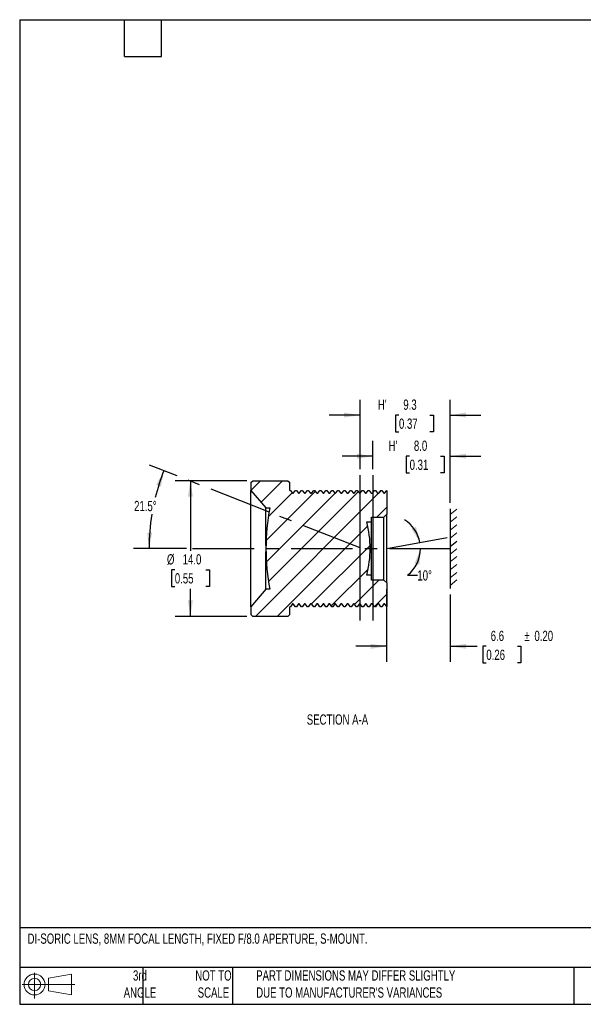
# Model space of a CAD drawing. Header units: millimetres. Extents: x 3 to 137, y 3 to 105.
# Tile 1 of 3: x 3 to 61, y 3 to 105. Entities that reach past the tile are written whole.
import ezdxf

# ---------------------------------------------------------------- set-up
doc = ezdxf.new("R2010")
doc.units = ezdxf.units.MM
doc.header["$LTSCALE"] = 0.5
doc.linetypes.add('CENTERX2', pattern=[20.32, 12.7, -2.54, 2.54, -2.54])
doc.layers.add('CENTER', color=40, linetype='CENTERX2')
doc.layers.add('DIMENSIONS', color=140, linetype='Continuous', lineweight=25)
doc.layers.add('TEXT', color=140, linetype='Continuous', lineweight=25)
doc.styles.add('SLDTEXTSTYLE0', font='TXT', dxfattribs={"width": 0.7})
doc.dimstyles.new('SLDDIMSTYLE1', dxfattribs={"dimtxt": 1.079004, "dimasz": 1.651, "dimexe": 0, "dimexo": 0.0625, "dimgap": 0.269751, "dimtad": 0, "dimtih": 1, "dimtoh": 1, "dimrnd": 1e-09, "dimzin": 4, "dimdsep": 46, "dimtxsty": 'SLDTEXTSTYLE0', "dimsah": 1, "dimcen": 0.09, "dimadec": 0, "dimazin": 1, "dimtfac": 1, "dimtmove": 0, "dimatfit": 0, "dimfxl": 0, "dimfrac": 2, "dimtolj": 1, "dimtzin": 12, "dimarcsym": 0})
doc.dimstyles.new('SLDDIMSTYLE2', dxfattribs={"dimtxt": 1.079004, "dimasz": 1.651, "dimexe": 0, "dimexo": 0.0625, "dimgap": 0.269751, "dimtad": 0, "dimtih": 1, "dimtoh": 1, "dimrnd": 1e-09, "dimzin": 4, "dimdsep": 46, "dimtxsty": 'SLDTEXTSTYLE0', "dimsah": 1, "dimcen": 0.09, "dimadec": 0, "dimazin": 1, "dimtfac": 1, "dimtofl": 0, "dimtmove": 0, "dimatfit": 3, "dimfxl": 0, "dimfrac": 2, "dimtolj": 1, "dimtzin": 12, "dimarcsym": 0})
doc.dimstyles.new('SLDDIMSTYLE4', dxfattribs={"dimtxt": 1.079004, "dimasz": 1.651, "dimexe": 0, "dimexo": 0.0625, "dimgap": 0.269751, "dimtad": 0, "dimtih": 1, "dimtoh": 1, "dimrnd": 1e-09, "dimzin": 12, "dimdsep": 46, "dimtxsty": 'SLDTEXTSTYLE0', "dimsah": 1, "dimcen": 0.09, "dimadec": 0, "dimazin": 3, "dimtfac": 1, "dimtmove": 0, "dimatfit": 0, "dimfxl": 0, "dimfrac": 2, "dimtolj": 1, "dimtzin": 12, "dimarcsym": 0})
doc.dimstyles.new('SLDDIMSTYLE5', dxfattribs={"dimtxt": 1.079004, "dimasz": 1.651, "dimexe": 0, "dimexo": 0.0625, "dimgap": 0.269751, "dimtad": 0, "dimtih": 1, "dimtoh": 1, "dimdec": 4, "dimlfac": 0.5, "dimzin": 12, "dimdsep": 46, "dimtxsty": 'SLDTEXTSTYLE0', "dimsah": 1, "dimcen": 0.09, "dimadec": 0, "dimazin": 3, "dimtfac": 1, "dimtdec": 0, "dimtofl": 0, "dimtmove": 0, "dimatfit": 3, "dimfxl": 0, "dimfrac": 2, "dimtolj": 1, "dimtzin": 12, "dimarcsym": 0})
doc.dimstyles.new('SLDDIMSTYLE6', dxfattribs={"dimtxt": 1.079004, "dimasz": 1.651, "dimexe": 0, "dimexo": 0.0625, "dimgap": 0.269751, "dimtad": 0, "dimtih": 1, "dimtoh": 1, "dimdec": 4, "dimlfac": 0.5, "dimzin": 12, "dimdsep": 46, "dimtxsty": 'SLDTEXTSTYLE0', "dimsah": 1, "dimcen": 0.09, "dimadec": 0, "dimazin": 3, "dimtfac": 1, "dimtdec": 0, "dimtofl": 0, "dimtmove": 0, "dimatfit": 3, "dimfxl": 0, "dimfrac": 2, "dimtolj": 1, "dimtzin": 12, "dimarcsym": 0})

# ---------------------------------------------------------------- blocks, each defined once
blk = doc.blocks.new('Block11')
at = {"color": 7, "linetype": 'Continuous', "lineweight": 18}
for p, q in [((1.29, 2.66), (1.29, 0)), ((2.74, 2.08), (5.09, 2.52)), ((2.74, 0.8), (2.74, 2.08)), ((5.09, 2.52), (5.09, 0.37)), ((0, 1.44), (5.44, 1.44)), ((2.74, 0.8), (5.09, 0.37))]:
    blk.add_line(p, q, dxfattribs=at)
for radius in [1.08, 0.643]:
    blk.add_circle((1.29, 1.44), radius, dxfattribs=at)
blk = doc.blocks.new('Block12')
at = {"color": 7, "linetype": 'Continuous'}
blk.add_blockref('Block11', (0, 0), dxfattribs=at)
blk = doc.blocks.new('_D_4')
at = {"layer": 'DIMENSIONS'}
for p, q in [((41.01, 46.02), (41.01, 38.53)), ((47.56, 45.46), (47.56, 38.53)), ((41.01, 40.12), (37.84, 40.12)), ((47.56, 40.12), (50.33, 40.12)), ((51.29, 40.12), (50.93, 40.12)), ((50.93, 40.12), (50.93, 38.4)), ((54.5, 40.12), (54.86, 40.12)), ((54.86, 40.12), (54.86, 38.4)), ((50.93, 38.4), (51.29, 38.4)), ((54.86, 38.4), (54.5, 38.4))]:
    blk.add_line(p, q, dxfattribs=at)
for points in [[(41.01, 40.12), (39.36, 40.37), (39.36, 39.86)], [(47.56, 40.12), (49.21, 39.86), (49.21, 40.37)]]:
    blk.add_solid(points, dxfattribs=at)
at = {"layer": 'DIMENSIONS', "char_height": 1.058, "attachment_point": 1, "style": 'SLDTEXTSTYLE0'}
for s, insert in [('6.6', (51.74, 41.72)), ('%%p', (55.22, 41.72)), ('0.20', (56.25, 41.72)), ('0.26', (51.29, 39.77))]:
    blk.add_mtext(s, dxfattribs=dict(at, insert=insert))
blk = doc.blocks.new('_D_5')
at = {"layer": 'DIMENSIONS'}
for p, q in [((39.6, 58.4), (39.6, 61.32)), ((47.56, 54.93), (47.56, 61.32)), ((39.6, 59.73), (36.43, 59.73)), ((43.38, 59.73), (43.01, 59.73)), ((43.01, 59.73), (43.01, 58.02)), ((46.58, 59.73), (46.94, 59.73)), ((46.94, 59.73), (46.94, 58.02)), ((47.56, 59.73), (50.74, 59.73)), ((43.01, 58.02), (43.38, 58.02)), ((46.94, 58.02), (46.58, 58.02))]:
    blk.add_line(p, q, dxfattribs=at)
for points in [[(39.6, 59.73), (37.95, 59.99), (37.95, 59.48)], [(47.56, 59.73), (49.21, 59.48), (49.21, 59.99)]]:
    blk.add_solid(points, dxfattribs=at)
at = {"layer": 'DIMENSIONS', "char_height": 1.058, "attachment_point": 1, "style": 'SLDTEXTSTYLE0'}
for s, insert in [("H'", (41.21, 61.34)), ('8.0', (43.82, 61.34)), ('0.31', (43.38, 59.38))]:
    blk.add_mtext(s, dxfattribs=dict(at, insert=insert))
blk = doc.blocks.new('_D_6')
at = {"layer": 'DIMENSIONS'}
for p, q in [((38.27, 58.4), (38.27, 65.56)), ((47.56, 54.93), (47.56, 65.56)), ((38.27, 63.97), (35.1, 63.97)), ((42.28, 63.97), (41.92, 63.97)), ((41.92, 63.97), (41.92, 62.26)), ((45.48, 63.97), (45.85, 63.97)), ((45.85, 63.97), (45.85, 62.26)), ((47.56, 63.97), (50.74, 63.97)), ((41.92, 62.26), (42.28, 62.26)), ((45.85, 62.26), (45.48, 62.26))]:
    blk.add_line(p, q, dxfattribs=at)
for points in [[(38.27, 63.97), (36.62, 64.23), (36.62, 63.72)], [(47.56, 63.97), (49.21, 63.72), (49.21, 64.23)]]:
    blk.add_solid(points, dxfattribs=at)
at = {"layer": 'DIMENSIONS', "char_height": 1.058, "attachment_point": 1, "style": 'SLDTEXTSTYLE0'}
for s, insert in [("H'", (40.11, 65.58)), ('9.3', (42.73, 65.58)), ('0.37', (42.28, 63.62))]:
    blk.add_mtext(s, dxfattribs=dict(at, insert=insert))
blk = doc.blocks.new('_D_7')
at = {"layer": 'DIMENSIONS'}
for p, q in [((19.41, 57.7), (16.56, 58.82)), ((20.36, 50.2), (14.92, 50.2))]:
    blk.add_line(p, q, dxfattribs=at)
for start, end in [(158.5, 166.1084), (170.684, 180)]:
    blk.add_arc((38.44, 50.2), 21.93, start, end, dxfattribs=at)
for points in [[(18.04, 58.24), (17.25, 56.77), (17.73, 56.6)], [(16.51, 50.2), (16.83, 51.84), (16.32, 51.86)]]:
    blk.add_solid(points, dxfattribs=at)
at = {"layer": 'DIMENSIONS', "insert": (14.97, 55.12), "char_height": 1.058, "attachment_point": 1, "style": 'SLDTEXTSTYLE0'}
blk.add_mtext('21.5°', dxfattribs=at)
blk = doc.blocks.new('_D_8')
at = {"layer": 'DIMENSIONS'}
blk.add_line((43.16, 47.45), (44.18, 47.45), dxfattribs=at)
for start, end in [(10.31, 58.268), (307.9867, 0)]:
    blk.add_arc((41.01, 50.2), 3.49, start, end, dxfattribs=at)
for points in [[(44.45, 50.83), (44.04, 52.45), (43.57, 52.25)], [(44.5, 50.2), (43.89, 48.65), (44.39, 48.54)]]:
    blk.add_solid(points, dxfattribs=at)
at = {"layer": 'DIMENSIONS', "insert": (44.18, 47.96), "char_height": 1.058, "attachment_point": 1, "style": 'SLDTEXTSTYLE0'}
blk.add_mtext('10°', dxfattribs=at)
blk = doc.blocks.new('_D_9')
at = {"layer": 'DIMENSIONS'}
for p, q in [((26.58, 57.2), (19.19, 57.2)), ((20.77, 57.2), (20.77, 49.97)), ((19.17, 48.01), (18.81, 48.01)), ((18.81, 48.01), (18.81, 46.3)), ((22.38, 48.01), (22.74, 48.01)), ((22.74, 48.01), (22.74, 46.3)), ((18.81, 46.3), (19.17, 46.3)), ((20.77, 43.2), (20.77, 46.05)), ((22.74, 46.3), (22.38, 46.3)), ((26.58, 43.2), (19.19, 43.2))]:
    blk.add_line(p, q, dxfattribs=at)
for points in [[(20.77, 57.2), (20.52, 55.55), (21.03, 55.55)], [(20.77, 43.2), (21.03, 44.85), (20.52, 44.85)]]:
    blk.add_solid(points, dxfattribs=at)
at = {"layer": 'DIMENSIONS', "char_height": 1.058, "attachment_point": 1, "style": 'SLDTEXTSTYLE0'}
for s, insert in [('%%c', (18.36, 49.62)), ('14.0', (19.98, 49.62)), ('0.55', (19.17, 47.66))]:
    blk.add_mtext(s, dxfattribs=dict(at, insert=insert))

msp = doc.modelspace()

# ---------------------------------------------------------------- hatches: boundary and pattern name
at = {"layer": 'DIMENSIONS', "linetype": 'Continuous', "lineweight": 18}
h = msp.add_hatch(dxfattribs=at)
h.set_pattern_fill('ANSI31', color=256, scale=0.5, style=0)
edge = h.paths.add_edge_path(flags=0)
edge.add_arc((28.32882, 50.20371), 10.9848, 345.5020164, 360)
edge.add_arc((28.32882, 50.20371), 10.9848, 0, 14.4979836)
edge.add_line((38.96383, 52.95371), (39.46383, 52.95371))
edge.add_line((39.46383, 52.95371), (39.46383, 53.45371))
edge.add_line((39.46383, 53.45371), (40.71383, 53.45371))
edge.add_line((40.71383, 53.45371), (41.01383, 53.75371))
edge.add_line((41.01383, 53.75371), (41.01383, 56.18705))
edge.add_line((41.01383, 56.18705), (40.80133, 55.90371))
edge.add_line((40.80133, 55.90371), (40.72633, 55.90371))
edge.add_line((40.72633, 55.90371), (40.50133, 56.20371))
edge.add_line((40.50133, 56.20371), (40.41383, 56.20371))
edge.add_line((40.41383, 56.20371), (40.18883, 55.90371))
edge.add_line((40.18883, 55.90371), (40.07633, 55.90371))
edge.add_line((40.07633, 55.90371), (39.85133, 56.20371))
edge.add_line((39.85133, 56.20371), (39.76383, 56.20371))
edge.add_line((39.76383, 56.20371), (39.53883, 55.90371))
edge.add_line((39.53883, 55.90371), (39.42633, 55.90371))
edge.add_line((39.42633, 55.90371), (39.20133, 56.20371))
edge.add_line((39.20133, 56.20371), (39.11383, 56.20371))
edge.add_line((39.11383, 56.20371), (38.88883, 55.90371))
edge.add_line((38.88883, 55.90371), (38.81383, 55.90371))
edge.add_line((38.81383, 55.90371), (38.58883, 56.20371))
edge.add_line((38.58883, 56.20371), (38.50133, 56.20371))
edge.add_line((38.50133, 56.20371), (38.27633, 55.90371))
edge.add_line((38.27633, 55.90371), (38.20133, 55.90371))
edge.add_line((38.20133, 55.90371), (37.97633, 56.20371))
edge.add_line((37.97633, 56.20371), (37.88883, 56.20371))
edge.add_line((37.88883, 56.20371), (37.66383, 55.90371))
edge.add_line((37.66383, 55.90371), (37.58883, 55.90371))
edge.add_line((37.58883, 55.90371), (37.36383, 56.20371))
edge.add_line((37.36383, 56.20371), (37.27633, 56.20371))
edge.add_line((37.27633, 56.20371), (37.05133, 55.90371))
edge.add_line((37.05133, 55.90371), (36.93883, 55.90371))
edge.add_line((36.93883, 55.90371), (36.71383, 56.20371))
edge.add_line((36.71383, 56.20371), (36.62633, 56.20371))
edge.add_line((36.62633, 56.20371), (36.40133, 55.90371))
edge.add_line((36.40133, 55.90371), (36.28883, 55.90371))
edge.add_line((36.28883, 55.90371), (36.06383, 56.20371))
edge.add_line((36.06383, 56.20371), (35.97633, 56.20371))
edge.add_line((35.97633, 56.20371), (35.75133, 55.90371))
edge.add_line((35.75133, 55.90371), (35.67633, 55.90371))
edge.add_line((35.67633, 55.90371), (35.45133, 56.20371))
edge.add_line((35.45133, 56.20371), (35.36383, 56.20371))
edge.add_line((35.36383, 56.20371), (35.13883, 55.90371))
edge.add_line((35.13883, 55.90371), (35.06383, 55.90371))
edge.add_line((35.06383, 55.90371), (34.83883, 56.20371))
edge.add_line((34.83883, 56.20371), (34.75133, 56.20371))
edge.add_line((34.75133, 56.20371), (34.52633, 55.90371))
edge.add_line((34.52633, 55.90371), (34.45133, 55.90371))
edge.add_line((34.45133, 55.90371), (34.22633, 56.20371))
edge.add_line((34.22633, 56.20371), (34.13883, 56.20371))
edge.add_line((34.13883, 56.20371), (33.91383, 55.90371))
edge.add_line((33.91383, 55.90371), (33.80133, 55.90371))
edge.add_line((33.80133, 55.90371), (33.57633, 56.20371))
edge.add_line((33.57633, 56.20371), (33.48883, 56.20371))
edge.add_line((33.48883, 56.20371), (33.26383, 55.90371))
edge.add_line((33.26383, 55.90371), (33.15133, 55.90371))
edge.add_line((33.15133, 55.90371), (32.92633, 56.20371))
edge.add_line((32.92633, 56.20371), (32.83883, 56.20371))
edge.add_line((32.83883, 56.20371), (32.61383, 55.90371))
edge.add_line((32.61383, 55.90371), (32.53883, 55.90371))
edge.add_line((32.53883, 55.90371), (32.31383, 56.20371))
edge.add_line((32.31383, 56.20371), (32.22633, 56.20371))
edge.add_line((32.22633, 56.20371), (32.00133, 55.90371))
edge.add_line((32.00133, 55.90371), (31.92633, 55.90371))
edge.add_line((31.92633, 55.90371), (31.70133, 56.20371))
edge.add_line((31.70133, 56.20371), (31.61383, 56.20371))
edge.add_line((31.61383, 56.20371), (31.38883, 55.90371))
edge.add_line((31.38883, 55.90371), (31.31383, 55.90371))
edge.add_line((31.31383, 55.90371), (31.08883, 56.20371))
edge.add_line((31.08883, 56.20371), (31.0188, 56.20371))
edge.add_line((31.0188, 56.20371), (31.0188, 57.00371))
edge.add_line((31.0188, 57.00371), (30.8188, 57.20371))
edge.add_line((30.8188, 57.20371), (27.2188, 57.20371))
edge.add_line((27.2188, 57.20371), (27.0188, 57.00371))
edge.add_line((27.0188, 57.00371), (27.0188, 56.20371))
edge.add_line((27.0188, 56.20371), (28.5688, 54.40371))
edge.add_line((28.5688, 54.40371), (28.9688, 54.40371))
edge.add_arc((50.70678, 50.20371), 22.14, 169.0646122, 180)
edge.add_arc((50.70678, 50.20371), 22.14, 180, 190.9353878)
edge.add_line((28.9688, 46.00371), (28.5688, 46.00371))
edge.add_line((28.5688, 46.00371), (27.0188, 44.20371))
edge.add_line((27.0188, 44.20371), (27.0188, 43.40371))
edge.add_line((27.0188, 43.40371), (27.2188, 43.20371))
edge.add_line((27.2188, 43.20371), (30.8188, 43.20371))
edge.add_line((30.8188, 43.20371), (31.0188, 43.40371))
edge.add_line((31.0188, 43.40371), (31.0188, 44.20371))
edge.add_line((31.0188, 44.20371), (31.08883, 44.20371))
edge.add_line((31.08883, 44.20371), (31.31383, 44.50371))
edge.add_line((31.31383, 44.50371), (31.38883, 44.50371))
edge.add_line((31.38883, 44.50371), (31.61383, 44.20371))
edge.add_line((31.61383, 44.20371), (31.70133, 44.20371))
edge.add_line((31.70133, 44.20371), (31.92633, 44.50371))
edge.add_line((31.92633, 44.50371), (32.00133, 44.50371))
edge.add_line((32.00133, 44.50371), (32.22633, 44.20371))
edge.add_line((32.22633, 44.20371), (32.31383, 44.20371))
edge.add_line((32.31383, 44.20371), (32.53883, 44.50371))
edge.add_line((32.53883, 44.50371), (32.61383, 44.50371))
edge.add_line((32.61383, 44.50371), (32.83883, 44.20371))
edge.add_line((32.83883, 44.20371), (32.92633, 44.20371))
edge.add_line((32.92633, 44.20371), (33.15133, 44.50371))
edge.add_line((33.15133, 44.50371), (33.26383, 44.50371))
edge.add_line((33.26383, 44.50371), (33.48883, 44.20371))
edge.add_line((33.48883, 44.20371), (33.57633, 44.20371))
edge.add_line((33.57633, 44.20371), (33.80133, 44.50371))
edge.add_line((33.80133, 44.50371), (33.91383, 44.50371))
edge.add_line((33.91383, 44.50371), (34.13883, 44.20371))
edge.add_line((34.13883, 44.20371), (34.22633, 44.20371))
edge.add_line((34.22633, 44.20371), (34.45133, 44.50371))
edge.add_line((34.45133, 44.50371), (34.52633, 44.50371))
edge.add_line((34.52633, 44.50371), (34.75133, 44.20371))
edge.add_line((34.75133, 44.20371), (34.83883, 44.20371))
edge.add_line((34.83883, 44.20371), (35.06383, 44.50371))
edge.add_line((35.06383, 44.50371), (35.13883, 44.50371))
edge.add_line((35.13883, 44.50371), (35.36383, 44.20371))
edge.add_line((35.36383, 44.20371), (35.45133, 44.20371))
edge.add_line((35.45133, 44.20371), (35.67633, 44.50371))
edge.add_line((35.67633, 44.50371), (35.75133, 44.50371))
edge.add_line((35.75133, 44.50371), (35.97633, 44.20371))
edge.add_line((35.97633, 44.20371), (36.06383, 44.20371))
edge.add_line((36.06383, 44.20371), (36.28883, 44.50371))
edge.add_line((36.28883, 44.50371), (36.40133, 44.50371))
edge.add_line((36.40133, 44.50371), (36.62633, 44.20371))
edge.add_line((36.62633, 44.20371), (36.71383, 44.20371))
edge.add_line((36.71383, 44.20371), (36.93883, 44.50371))
edge.add_line((36.93883, 44.50371), (37.05133, 44.50371))
edge.add_line((37.05133, 44.50371), (37.27633, 44.20371))
edge.add_line((37.27633, 44.20371), (37.36383, 44.20371))
edge.add_line((37.36383, 44.20371), (37.58883, 44.50371))
edge.add_line((37.58883, 44.50371), (37.66383, 44.50371))
edge.add_line((37.66383, 44.50371), (37.88883, 44.20371))
edge.add_line((37.88883, 44.20371), (37.97633, 44.20371))
edge.add_line((37.97633, 44.20371), (38.20133, 44.50371))
edge.add_line((38.20133, 44.50371), (38.27633, 44.50371))
edge.add_line((38.27633, 44.50371), (38.50133, 44.20371))
edge.add_line((38.50133, 44.20371), (38.58883, 44.20371))
edge.add_line((38.58883, 44.20371), (38.81383, 44.50371))
edge.add_line((38.81383, 44.50371), (38.88883, 44.50371))
edge.add_line((38.88883, 44.50371), (39.11383, 44.20371))
edge.add_line((39.11383, 44.20371), (39.20133, 44.20371))
edge.add_line((39.20133, 44.20371), (39.42633, 44.50371))
edge.add_line((39.42633, 44.50371), (39.53883, 44.50371))
edge.add_line((39.53883, 44.50371), (39.76383, 44.20371))
edge.add_line((39.76383, 44.20371), (39.85133, 44.20371))
edge.add_line((39.85133, 44.20371), (40.07633, 44.50371))
edge.add_line((40.07633, 44.50371), (40.18883, 44.50371))
edge.add_line((40.18883, 44.50371), (40.41383, 44.20371))
edge.add_line((40.41383, 44.20371), (40.50133, 44.20371))
edge.add_line((40.50133, 44.20371), (40.72633, 44.50371))
edge.add_line((40.72633, 44.50371), (40.80133, 44.50371))
edge.add_line((40.80133, 44.50371), (41.01383, 44.22038))
edge.add_line((41.01383, 44.22038), (41.01383, 46.65371))
edge.add_line((41.01383, 46.65371), (40.71383, 46.95371))
edge.add_line((40.71383, 46.95371), (39.46383, 46.95371))
edge.add_line((39.46383, 46.95371), (39.46383, 47.45371))
edge.add_line((39.46383, 47.45371), (38.96383, 47.45371))

# ---------------------------------------------------------------- linework, layer by layer
for p, q in [((27.0188, 57.00371), (27.2188, 57.20371)), ((27.0188, 57.00371), (27.0188, 56.20371)), ((27.2188, 57.20371), (30.8188, 57.20371)), ((30.8188, 57.20371), (31.0188, 57.00371)), ((31.0188, 56.20371), (31.0188, 57.00371)), ((27.0188, 56.20371), (28.5688, 54.40371)), ((27.0188, 44.20371), (27.0188, 56.20371)), ((31.0188, 56.20371), (31.08883, 56.20371)), ((31.08883, 56.20371), (31.31383, 55.90371)), ((31.31383, 55.90371), (31.38883, 55.90371)), ((31.38883, 55.90371), (31.61383, 56.20371)), ((31.61383, 56.20371), (31.70133, 56.20371)), ((31.70133, 56.20371), (31.92633, 55.90371)), ((31.92633, 55.90371), (32.00133, 55.90371)), ((32.00133, 55.90371), (32.22633, 56.20371)), ((32.22633, 56.20371), (32.31383, 56.20371)), ((32.31383, 56.20371), (32.53883, 55.90371)), ((32.53883, 55.90371), (32.61383, 55.90371)), ((32.61383, 55.90371), (32.83883, 56.20371)), ((32.83883, 56.20371), (32.92633, 56.20371)), ((32.92633, 56.20371), (33.15133, 55.90371)), ((33.15133, 55.90371), (33.26383, 55.90371)), ((33.26383, 55.90371), (33.48883, 56.20371)), ((33.48883, 56.20371), (33.57633, 56.20371)), ((33.57633, 56.20371), (33.80133, 55.90371)), ((33.80133, 55.90371), (33.91383, 55.90371)), ((33.91383, 55.90371), (34.13883, 56.20371)), ((34.13883, 56.20371), (34.22633, 56.20371)), ((34.22633, 56.20371), (34.45133, 55.90371)), ((34.45133, 55.90371), (34.52633, 55.90371)), ((34.52633, 55.90371), (34.75133, 56.20371)), ((34.75133, 56.20371), (34.83883, 56.20371)), ((34.83883, 56.20371), (35.06383, 55.90371)), ((35.06383, 55.90371), (35.13883, 55.90371)), ((35.13883, 55.90371), (35.36383, 56.20371)), ((35.36383, 56.20371), (35.45133, 56.20371)), ((35.45133, 56.20371), (35.67633, 55.90371)), ((35.67633, 55.90371), (35.75133, 55.90371)), ((35.75133, 55.90371), (35.97633, 56.20371)), ((35.97633, 56.20371), (36.06383, 56.20371)), ((36.06383, 56.20371), (36.28883, 55.90371)), ((36.28883, 55.90371), (36.40133, 55.90371)), ((36.40133, 55.90371), (36.62633, 56.20371)), ((36.62633, 56.20371), (36.71383, 56.20371)), ((36.71383, 56.20371), (36.93883, 55.90371)), ((36.93883, 55.90371), (37.05133, 55.90371)), ((37.05133, 55.90371), (37.27633, 56.20371)), ((37.27633, 56.20371), (37.36383, 56.20371)), ((37.36383, 56.20371), (37.58883, 55.90371)), ((37.58883, 55.90371), (37.66383, 55.90371)), ((37.66383, 55.90371), (37.88883, 56.20371)), ((37.88883, 56.20371), (37.97633, 56.20371)), ((37.97633, 56.20371), (38.20133, 55.90371)), ((38.20133, 55.90371), (38.27633, 55.90371)), ((38.27633, 55.90371), (38.50133, 56.20371)), ((38.50133, 56.20371), (38.58883, 56.20371)), ((38.58883, 56.20371), (38.81383, 55.90371)), ((38.81383, 55.90371), (38.88883, 55.90371)), ((38.88883, 55.90371), (39.11383, 56.20371)), ((39.11383, 56.20371), (39.20133, 56.20371)), ((39.20133, 56.20371), (39.42633, 55.90371)), ((39.42633, 55.90371), (39.53883, 55.90371)), ((39.53883, 55.90371), (39.76383, 56.20371)), ((39.76383, 56.20371), (39.85133, 56.20371)), ((39.85133, 56.20371), (40.07633, 55.90371)), ((40.07633, 55.90371), (40.18883, 55.90371)), ((40.18883, 55.90371), (40.41383, 56.20371)), ((40.41383, 56.20371), (40.50133, 56.20371)), ((40.50133, 56.20371), (40.72633, 55.90371)), ((40.72633, 55.90371), (40.80133, 55.90371)), ((40.80133, 55.90371), (41.01383, 56.18705)), ((41.01383, 56.18705), (41.01383, 53.75371)), ((28.5688, 54.40371), (28.9688, 54.40371)), ((28.5688, 50.50308), (28.5688, 54.40371)), ((38.96383, 52.95371), (39.46383, 52.95371)), ((39.46383, 53.45371), (40.71383, 53.45371)), ((39.46383, 52.95371), (39.46383, 53.45371)), ((39.46383, 47.45371), (39.46383, 52.95371)), ((40.71383, 53.45371), (41.01383, 53.75371)), ((40.71383, 46.95371), (40.71383, 53.45371)), ((41.01383, 46.65371), (41.01383, 53.75371)), ((28.5688, 46.00371), (28.5688, 49.90435)), ((39.46383, 47.45371), (38.96383, 47.45371)), ((39.46383, 46.95371), (39.46383, 47.45371)), ((40.71383, 46.95371), (39.46383, 46.95371)), ((41.01383, 46.65371), (40.71383, 46.95371)), ((28.5688, 46.00371), (27.0188, 44.20371)), ((28.9688, 46.00371), (28.5688, 46.00371)), ((41.01383, 46.65371), (41.01383, 44.22038)), ((27.0188, 44.20371), (27.0188, 43.40371)), ((31.08883, 44.20371), (31.0188, 44.20371)), ((31.0188, 43.40371), (31.0188, 44.20371)), ((31.31383, 44.50371), (31.08883, 44.20371)), ((31.38883, 44.50371), (31.31383, 44.50371)), ((31.61383, 44.20371), (31.38883, 44.50371)), ((31.70133, 44.20371), (31.61383, 44.20371)), ((31.92633, 44.50371), (31.70133, 44.20371)), ((32.00133, 44.50371), (31.92633, 44.50371)), ((32.22633, 44.20371), (32.00133, 44.50371)), ((32.31383, 44.20371), (32.22633, 44.20371)), ((32.53883, 44.50371), (32.31383, 44.20371)), ((32.61383, 44.50371), (32.53883, 44.50371)), ((32.83883, 44.20371), (32.61383, 44.50371)), ((32.92633, 44.20371), (32.83883, 44.20371)), ((33.15133, 44.50371), (32.92633, 44.20371)), ((33.26383, 44.50371), (33.15133, 44.50371)), ((33.48883, 44.20371), (33.26383, 44.50371)), ((33.57633, 44.20371), (33.48883, 44.20371)), ((33.80133, 44.50371), (33.57633, 44.20371)), ((33.91383, 44.50371), (33.80133, 44.50371)), ((34.13883, 44.20371), (33.91383, 44.50371)), ((34.22633, 44.20371), (34.13883, 44.20371)), ((34.45133, 44.50371), (34.22633, 44.20371)), ((34.52633, 44.50371), (34.45133, 44.50371)), ((34.75133, 44.20371), (34.52633, 44.50371)), ((34.83883, 44.20371), (34.75133, 44.20371)), ((35.06383, 44.50371), (34.83883, 44.20371)), ((35.13883, 44.50371), (35.06383, 44.50371)), ((35.36383, 44.20371), (35.13883, 44.50371)), ((35.45133, 44.20371), (35.36383, 44.20371)), ((35.67633, 44.50371), (35.45133, 44.20371)), ((35.75133, 44.50371), (35.67633, 44.50371)), ((35.97633, 44.20371), (35.75133, 44.50371)), ((36.06383, 44.20371), (35.97633, 44.20371)), ((36.28883, 44.50371), (36.06383, 44.20371)), ((36.40133, 44.50371), (36.28883, 44.50371)), ((36.62633, 44.20371), (36.40133, 44.50371)), ((36.71383, 44.20371), (36.62633, 44.20371)), ((36.93883, 44.50371), (36.71383, 44.20371)), ((37.05133, 44.50371), (36.93883, 44.50371)), ((37.27633, 44.20371), (37.05133, 44.50371)), ((37.36383, 44.20371), (37.27633, 44.20371)), ((37.58883, 44.50371), (37.36383, 44.20371)), ((37.66383, 44.50371), (37.58883, 44.50371)), ((37.88883, 44.20371), (37.66383, 44.50371)), ((37.97633, 44.20371), (37.88883, 44.20371)), ((38.20133, 44.50371), (37.97633, 44.20371)), ((38.27633, 44.50371), (38.20133, 44.50371)), ((38.50133, 44.20371), (38.27633, 44.50371)), ((38.58883, 44.20371), (38.50133, 44.20371)), ((38.81383, 44.50371), (38.58883, 44.20371)), ((38.88883, 44.50371), (38.81383, 44.50371)), ((39.11383, 44.20371), (38.88883, 44.50371)), ((39.20133, 44.20371), (39.11383, 44.20371)), ((39.42633, 44.50371), (39.20133, 44.20371)), ((39.53883, 44.50371), (39.42633, 44.50371)), ((39.76383, 44.20371), (39.53883, 44.50371)), ((39.85133, 44.20371), (39.76383, 44.20371)), ((40.07633, 44.50371), (39.85133, 44.20371)), ((40.18883, 44.50371), (40.07633, 44.50371)), ((40.41383, 44.20371), (40.18883, 44.50371)), ((40.50133, 44.20371), (40.41383, 44.20371)), ((40.72633, 44.50371), (40.50133, 44.20371)), ((40.80133, 44.50371), (40.72633, 44.50371)), ((41.01383, 44.22038), (40.80133, 44.50371)), ((27.2188, 43.20371), (27.0188, 43.40371)), ((30.8188, 43.20371), (27.2188, 43.20371)), ((31.0188, 43.40371), (30.8188, 43.20371))]:
    msp.add_line(p, q)
at = {"color": 140, "linetype": 'Continuous', "lineweight": 18}
for p, q in [((47.56383, 53.721), (48.23916, 54.28007)), ((47.56383, 52.91967), (48.23916, 53.47874)), ((47.56383, 52.0997), (48.23916, 52.65877)), ((47.56383, 51.2611), (48.23916, 51.82017)), ((47.56383, 49.63095), (48.23916, 50.19002)), ((47.56383, 48.82962), (48.23916, 49.38869)), ((47.56383, 48.00965), (48.23916, 48.56872)), ((47.56383, 47.17105), (48.23916, 47.73012)), ((47.56383, 46.40699), (48.23916, 46.96606))]:
    msp.add_line(p, q, dxfattribs=at)
for centre, radius, start, end in [((50.70678, 50.20371), 22.14, 169.0646122, 180), ((28.32882, 50.20371), 10.9848, 0, 14.4979836), ((50.70678, 50.20371), 22.14, 180, 190.9353878), ((28.32882, 50.20371), 10.9848, 345.5020164, 0)]:
    msp.add_arc(centre, radius, start, end)
at = {"layer": 'CENTER'}
for p, q in [((38.27383, 50.26879), (20.00032, 57.46692)), ((41.01383, 50.20371), (47.56383, 51.39523)), ((20.99267, 50.20371), (47.56383, 50.20371))]:
    msp.add_line(p, q, dxfattribs=at)
at = {"layer": 'DIMENSIONS'}
for p, q in [((38.27383, 42.76807), (38.27383, 57.76951)), ((39.60383, 57.76951), (39.60383, 42.76807)), ((47.56383, 54.29376), (47.56383, 46.09706)), ((47.56383, 50.4052), (48.23916, 50.96426))]:
    msp.add_line(p, q, dxfattribs=at)
at = {"layer": 'TEXT'}
for p, q in [((3.175, 104.775), (136.525, 104.775)), ((3.175, 104.775), (3.175, 3.175)), ((13.97, 100.965), (13.97, 104.775)), ((17.78, 100.965), (17.78, 104.775)), ((13.97, 100.965), (17.78, 100.965)), ((136.525, 11.06305), (3.175, 11.06305)), ((136.525, 6.985), (3.175, 6.985)), ((15.875, 6.985), (15.875, 3.175)), ((25.10581, 6.985), (25.10581, 3.175)), ((60.32324, 6.985), (60.32324, 3.175)), ((3.175, 3.175), (136.525, 3.175))]:
    msp.add_line(p, q, dxfattribs=at)

# ---------------------------------------------------------------- block references
msp.add_blockref('Block12', (3.41897, 3.77693), dxfattribs=at)

# ---------------------------------------------------------------- texts
at = {"layer": 'DIMENSIONS', "insert": (35.94013, 33.08937), "char_height": 1.0583333, "attachment_point": 2, "style": 'SLDTEXTSTYLE0'}
msp.add_mtext('SECTION A-A', dxfattribs=at)
at = {"layer": 'TEXT', "style": 'SLDTEXTSTYLE0'}
for s, insert, char_height, attachment_point in [('DI-SORIC LENS, 8MM FOCAL LENGTH, FIXED F/8.0 APERTURE, S-MOUNT.', (3.98287, 10.4811), 1.0583333, 1), ('3rd^JANGLE', (15.57432, 6.682), 1.058333, 2), ('NOT TO^JSCALE', (23.15177, 6.682), 1.0583333, 2), ("PART DIMENSIONS MAY DIFFER SLIGHTLY ^JDUE TO MANUFACTURER'S VARIANCES", (27.55964, 6.682), 1.0583333, 1)]:
    msp.add_mtext(s, dxfattribs=dict(at, insert=insert, char_height=char_height, attachment_point=attachment_point))

# ---------------------------------------------------------------- dimensions: what is measured, and where the dimension line sits
at = {"layer": 'DIMENSIONS'}
for base, p1, p2, text, dimstyle, picture, middle in [((38.27383, 63.97178), (47.56383, 54.29376), (38.27383, 57.76951), "H'<>", 'SLDDIMSTYLE4', '_D_6', (43.16141, 63.97178)), ((47.56383, 59.73137), (39.60383, 57.76951), (47.56383, 54.29376), "H'<>", 'SLDDIMSTYLE1', '_D_5', (44.2595, 59.73137)), ((41.01383, 40.11628), (47.56383, 46.09706), (41.01383, 46.65371), '<>%%p0.20', 'SLDDIMSTYLE4', '_D_4', (55.01383, 40.11628))]:
    dim = msp.add_linear_dim(base=base, p1=p1, p2=p2, text=text, dimstyle=dimstyle, dxfattribs=at)
    dim.commit()
    dim.dimension.update_dxf_attribs({"geometry": picture, "text_midpoint": middle, "dimtype": 160})
dim = msp.add_angular_dim_2l(base=(17.54849, 56.86904), line1=((38.27383, 50.26879), (20.00032, 57.46692)), line2=((20.99267, 50.20371), (47.56383, 50.20371)), text='21.5°', dimstyle='SLDDIMSTYLE5', dxfattribs=at)
dim.commit()
dim.dimension.update_dxf_attribs({"geometry": '_D_7', "text_midpoint": (16.95839, 54.61088), "dimtype": 162})
dim = msp.add_linear_dim(base=(20.77279, 57.20371), p1=(27.2188, 43.20371), p2=(27.2188, 57.20371), angle=90, text='%%c<>', dimstyle='SLDDIMSTYLE2', dxfattribs=at)
dim.commit()
dim.dimension.update_dxf_attribs({"geometry": '_D_9', "text_midpoint": (20.77279, 48.01024), "dimtype": 160})
dim = msp.add_angular_dim_2l(base=(44.1498, 48.67375), line1=((47.56383, 50.20371), (20.99267, 50.20371)), line2=((47.56383, 51.39523), (41.01383, 50.20371)), dimstyle='SLDDIMSTYLE6', dxfattribs=at)
dim.commit()
dim.dimension.update_dxf_attribs({"geometry": '_D_8', "text_midpoint": (43.16141, 47.45363), "dimtype": 162})

doc.saveas('drawing.dxf')
